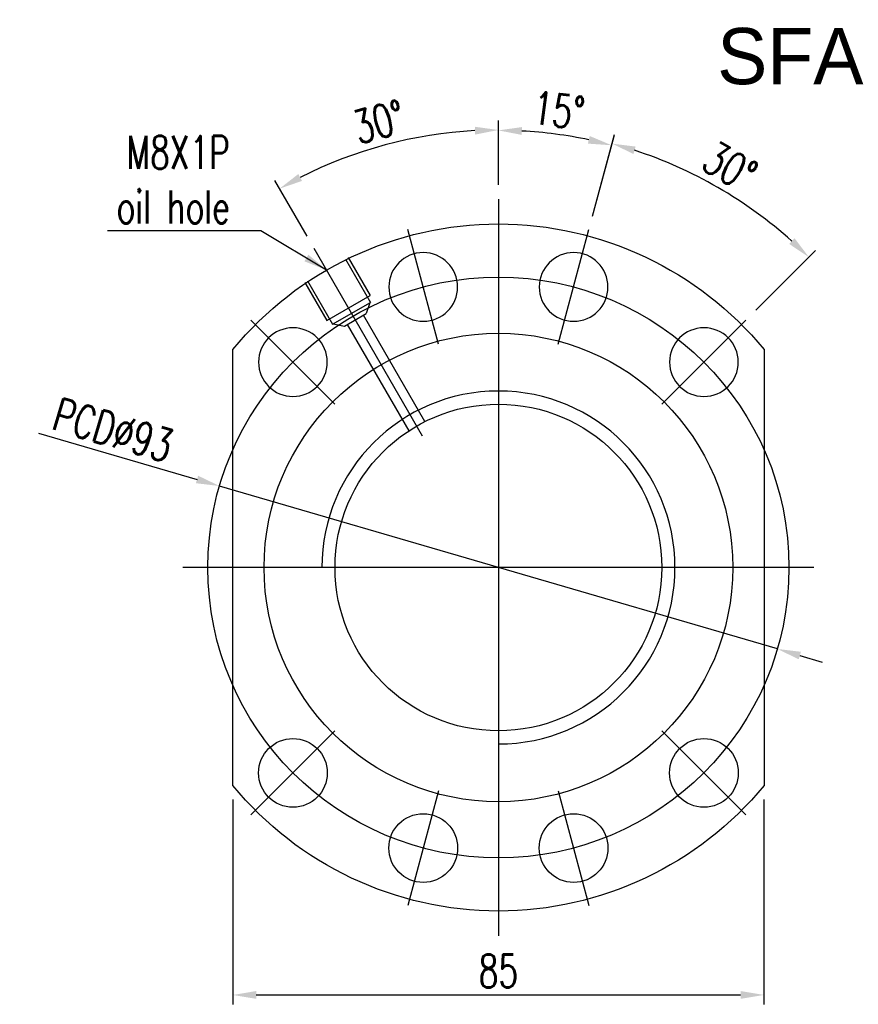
# Model space of a CAD drawing. Extents: x -345 to 906, y -14 to 705.
# Tile 1 of 47: x -345 to -211, y -1 to 157. Entities that reach past the tile are written whole.
import ezdxf
from ezdxf.enums import TextEntityAlignment as Align
from ezdxf.lldxf.tags import DXFTag

# ---------------------------------------------------------------- set-up
doc = ezdxf.new("R2010")
doc.units = 0
doc.header["$LTSCALE"] = 2
doc.header["$MEASUREMENT"] = 0
for name, color, linetype in [('CHA', 7, 'Continuous'), ('CL', 1, 'CENTER'), ('HID', 2, 'DASHED'), ('OUT', 3, 'Continuous')]:
    doc.layers.add(name, color=color, linetype=linetype)
doc.styles.add('DIM-7', font='SIMPLEX.shx', dxfattribs={"width": 0.7, "bigfont": 'chineset.shx'})
doc.styles.add('T', font='txt')
tags = doc.linetypes.add('CENTER', pattern=[2, 1.25, -0.25, 0.25, -0.25]).pattern_tags.tags
tags[10:11] = [DXFTag(74, 4), DXFTag(75, 0), DXFTag(340, '0'), DXFTag(46, 0.0), DXFTag(50, 0.0), DXFTag(44, 0.0), DXFTag(45, 0.0)]
tags[8:9] = [DXFTag(74, 4), DXFTag(75, 0), DXFTag(340, '0'), DXFTag(46, 0.0), DXFTag(50, 0.0), DXFTag(44, 0.0), DXFTag(45, 0.0)]
tags[6:7] = [DXFTag(74, 4), DXFTag(75, 0), DXFTag(340, '0'), DXFTag(46, 0.0), DXFTag(50, 0.0), DXFTag(44, 0.0), DXFTag(45, 0.0)]
tags[4:5] = [DXFTag(74, 4), DXFTag(75, 0), DXFTag(340, '0'), DXFTag(46, 0.0), DXFTag(50, 0.0), DXFTag(44, 0.0), DXFTag(45, 0.0)]
tags = doc.linetypes.add('DASHED', pattern=[0.75, 0.5, -0.25]).pattern_tags.tags
tags[6:7] = [DXFTag(74, 4), DXFTag(75, 0), DXFTag(340, '0'), DXFTag(46, 0.0), DXFTag(50, 0.0), DXFTag(44, 0.0), DXFTag(45, 0.0)]
tags[4:5] = [DXFTag(74, 4), DXFTag(75, 0), DXFTag(340, '0'), DXFTag(46, 0.0), DXFTag(50, 0.0), DXFTag(44, 0.0), DXFTag(45, 0.0)]
doc.dimstyles.new('CNS', dxfattribs={"dimtxt": 3.5, "dimasz": 2.5, "dimexe": 1, "dimexo": 1.5, "dimgap": 0.09, "dimtad": 0, "dimdsep": 46, "dimtxsty": 'DIM-7', "dimcen": 0.09, "dimclrd": 1, "dimclre": 1, "dimclrt": 4, "dimadec": 0, "dimazin": 0, "dimtfac": 1, "dimtix": 1, "dimtmove": 2, "dimatfit": 3, "dimfxl": 1, "dimtvp": 0.971429, "dimtolj": 1, "dimarcsym": 0})

# ---------------------------------------------------------------- blocks, each defined once
blk = doc.blocks.new('*D10')
at = {"layer": 'CHA', "lineweight": -2, "transparency": 16777216}
for p, q in [((-311.33, 31.98), (-311.33, -0.8)), ((-226.33, 31.98), (-226.33, -0.8)), ((-307.58, 0.7), (-230.08, 0.7))]:
    blk.add_line(p, q, dxfattribs=at)
at = {"layer": 'CHA', "transparency": 16777216}
for points in [[(-307.58, 1.33), (-307.58, 0.08), (-311.33, 0.7)], [(-230.08, 1.33), (-230.08, 0.08), (-226.33, 0.7)]]:
    blk.add_solid(points, dxfattribs=at)
at = {"layer": 'DEFPOINTS', "color": 0, "transparency": 16777216}
for p in [(-311.33, 34.23), (-226.33, 34.23), (-226.33, 0.7)]:
    blk.add_point(p, dxfattribs=at)
at = {"layer": 'CHA', "transparency": 16777216, "insert": (-268.83, 4.53), "char_height": 5.25, "attachment_point": 5, "style": 'DIM-7'}
blk.add_mtext('\\A1;85', dxfattribs=at)
blk = doc.blocks.new('*D11')
at = {"layer": 'CHA', "lineweight": -2, "transparency": 16777216}
for p, q in [((-268.83, 130.39), (-268.83, 140.69)), ((-299.45, 122.19), (-304.6, 131.1))]:
    blk.add_line(p, q, dxfattribs=at)
blk.add_arc((-268.83, 69.14), 70.05, 93.0677, 116.9323, dxfattribs=at)
at = {"layer": 'CHA', "transparency": 16777216}
for points in [[(-272.59, 139.71), (-272.56, 138.46), (-268.83, 139.19)], [(-300.26, 131.04), (-300.85, 132.14), (-303.85, 129.8)]]:
    blk.add_solid(points, dxfattribs=at)
at = {"layer": 'DEFPOINTS', "color": 0, "transparency": 16777216}
for p in [(-280.99, 138.13), (-268.83, 128.14), (-298.33, 120.24), (-280.96, 90.15), (-268.83, 10.14)]:
    blk.add_point(p, dxfattribs=at)
at = {"layer": 'CHA', "transparency": 16777216, "insert": (-287.95, 140.5), "char_height": 5.25, "attachment_point": 5, "rotation": 15, "style": 'DIM-7'}
blk.add_mtext('\\A1;30°', dxfattribs=at)
blk = doc.blocks.new('*D12')
at = {"layer": 'CHA', "lineweight": -2, "transparency": 16777216}
for p, q in [((-342.45, 90.66), (-317.06, 83.24)), ((-224.19, 56.1), (-313.46, 82.19)), ((-220.6, 55.05), (-217, 53.99))]:
    blk.add_line(p, q, dxfattribs=at)
at = {"layer": 'CHA', "transparency": 16777216}
for points in [[(-316.88, 83.84), (-317.24, 82.64), (-313.46, 82.19)], [(-220.42, 55.65), (-220.77, 54.45), (-224.19, 56.1)]]:
    blk.add_solid(points, dxfattribs=at)
at = {"layer": 'DEFPOINTS', "color": 0, "transparency": 16777216}
for p in [(-313.46, 82.19), (-224.19, 56.1)]:
    blk.add_point(p, dxfattribs=at)
at = {"layer": 'CHA', "transparency": 16777216, "insert": (-330.48, 91.15), "char_height": 5.25, "attachment_point": 5, "rotation": 343.7085, "style": 'DIM-7'}
blk.add_mtext('\\A1;PCD∅93', dxfattribs=at)
blk = doc.blocks.new('*D13')
at = {"layer": 'CHA', "lineweight": -2, "transparency": 16777216}
for p, q in [((-268.83, 130.39), (-268.83, 140.63)), ((-253.75, 125.41), (-250.32, 138.2))]:
    blk.add_line(p, q, dxfattribs=at)
blk.add_arc((-268.83, 69.14), 69.99, 78.0702, 86.9298, dxfattribs=at)
at = {"layer": 'CHA', "transparency": 16777216}
for points in [[(-265.1, 138.41), (-265.06, 139.66), (-268.83, 139.13)], [(-254.21, 138.23), (-254.51, 137.01), (-250.71, 136.75)]]:
    blk.add_solid(points, dxfattribs=at)
at = {"layer": 'DEFPOINTS', "color": 0, "transparency": 16777216}
for p in [(-256.67, 138.07), (-268.83, 128.14), (-254.33, 123.23), (-259.25, 104.88), (-268.83, 10.14)]:
    blk.add_point(p, dxfattribs=at)
at = {"layer": 'CHA', "transparency": 16777216, "insert": (-259.19, 142.33), "char_height": 5.25, "attachment_point": 5, "rotation": 352.5, "style": 'DIM-7'}
blk.add_mtext('\\A1;15°', dxfattribs=at)
blk = doc.blocks.new('*D14')
at = {"layer": 'CHA', "lineweight": -2, "transparency": 16777216}
for p, q in [((-253.75, 125.41), (-250.25, 138.46)), ((-227.64, 110.33), (-218.08, 119.89))]:
    blk.add_line(p, q, dxfattribs=at)
blk.add_arc((-268.83, 69.14), 70.26, 48.0583, 71.9417, dxfattribs=at)
at = {"layer": 'CHA', "transparency": 16777216}
for points in [[(-247.22, 135.35), (-246.87, 136.54), (-250.64, 137.01)], [(-221.44, 121.86), (-222.3, 120.95), (-219.14, 118.83)]]:
    blk.add_solid(points, dxfattribs=at)
at = {"layer": 'DEFPOINTS', "color": 0, "transparency": 16777216}
for p in [(-228.53, 126.7), (-254.33, 123.23), (-229.23, 108.74), (-259.25, 104.88), (-242.66, 95.31)]:
    blk.add_point(p, dxfattribs=at)
at = {"layer": 'CHA', "transparency": 16777216, "insert": (-231.78, 133.31), "char_height": 5.25, "attachment_point": 5, "rotation": 330, "style": 'DIM-7'}
blk.add_mtext('\\A1;30°', dxfattribs=at)

msp = doc.modelspace()

# ---------------------------------------------------------------- linework, layer by layer
at = {"layer": 'CHA', "color": 0}
msp.add_arc((-268.828, 69.143), 28.255, 270, 180, dxfattribs=at)
at = {"layer": 'CL', "color": 0, "ltscale": 3}
for p, q in [((-268.828, 128.143), (-268.828, 10.143)), ((-218.328, 69.143), (-319.328, 69.143))]:
    msp.add_line(p, q, dxfattribs=at)
at = {"layer": 'CL', "color": 0, "ltscale": 2}
for p, q in [((-278.404, 104.882), (-283.322, 123.235)), ((-259.251, 104.882), (-254.334, 123.235)), ((-280.955, 90.148), (-298.328, 120.238)), ((-294.991, 95.306), (-308.426, 108.741)), ((-242.665, 95.306), (-229.23, 108.741)), ((-294.991, 42.98), (-308.426, 29.545)), ((-242.665, 42.98), (-229.23, 29.545)), ((-278.404, 33.404), (-283.322, 15.051)), ((-259.251, 33.404), (-254.334, 15.051))]:
    msp.add_line(p, q, dxfattribs=at)
at = {"layer": 'CL', "color": 0, "ltscale": 3}
msp.add_circle((-268.828, 69.143), 46.5, dxfattribs=at)
at = {"layer": 'HID', "color": 0}
for p, q in [((-293.297, 118.524), (-289.297, 111.596)), ((-292.864, 118.774), (-289.364, 112.712)), ((-299.792, 114.774), (-296.292, 108.712)), ((-299.359, 115.024), (-295.359, 108.096)), ((-296.292, 108.712), (-289.364, 112.712)), ((-295.359, 108.096), (-289.297, 111.596)), ((-289.383, 111.546), (-289.996, 109.807)), ((-293.46, 107.807), (-289.996, 109.807)), ((-295.272, 108.146), (-293.46, 107.807))]:
    msp.add_line(p, q, dxfattribs=at)
at = {"layer": 'HID', "color": 0, "ltscale": 2.154286}
for p, q in [((-280.582, 92.502), (-290.429, 109.557)), ((-293.027, 108.057), (-283.18, 91.002))]:
    msp.add_line(p, q, dxfattribs=at)
at = {"layer": 'OUT', "color": 0}
for p, q in [((-311.328, 34.232), (-311.328, 104.053)), ((-226.328, 104.053), (-226.328, 34.232))]:
    msp.add_line(p, q, dxfattribs=at)
at = {"layer": 'OUT', "color": 0, "extrusion": (0, 0, -1)}
for centre in [(280.863, 114.058), (256.793, 114.058), (301.708, 102.023), (235.947, 102.023)]:
    msp.add_circle(centre, 5.5, dxfattribs=at)
at = {"layer": 'OUT', "color": 0}
for centre, radius in [((-268.828, 69.143), 37.5), ((-268.828, 69.143), 26.15), ((-301.708, 36.262), 5.5), ((-235.947, 36.262), 5.5), ((-280.863, 24.227), 5.5), ((-256.793, 24.227), 5.5)]:
    msp.add_circle(centre, radius, dxfattribs=at)
at = {"layer": 'OUT', "color": 0, "extrusion": (0, 0, -1)}
for start, end in [(39.40057, 140.59943), (219.40057, 320.59943)]:
    msp.add_arc((268.828, 69.143), 55, start, end, dxfattribs=at)

# ---------------------------------------------------------------- texts
at = {"layer": 'CHA', "color": 0, "style": 'T'}
msp.add_text('SFA5020-3.8', height=9, dxfattribs=at).set_placement((-198.365, 151.028), align=Align.MIDDLE)
at = {"layer": 'CHA', "color": 0, "insert": (-311.801, 124.232), "char_height": 5.25, "attachment_point": 9, "style": 'DIM-7'}
msp.add_mtext('\\A1;M8X1P\\Poil hole', dxfattribs=at)

# ---------------------------------------------------------------- dimensions: what is measured, and where the dimension line sits
at = {"layer": 'CHA', "color": 0}
for base, line1, line2, picture, middle in [((-280.991, 138.125), ((-268.828, 128.143), (-268.828, 10.143)), ((-280.955, 90.148), (-298.328, 120.238)), '*D11', (-287.947, 140.497)), ((-256.674, 138.07), ((-259.251, 104.882), (-254.334, 123.235)), ((-268.828, 128.143), (-268.828, 10.143)), '*D13', (-259.193, 142.327)), ((-228.526, 126.699), ((-242.665, 95.306), (-229.23, 108.741)), ((-259.251, 104.882), (-254.334, 123.235)), '*D14', (-231.784, 133.305))]:
    dim = msp.add_angular_dim_2l(base=base, line1=line1, line2=line2, dimstyle='CNS', override={"dimscale": 1.5, "dimgap": 0.8, "dimtad": 1, "dimclrd": 256, "dimclre": 256, "dimclrt": 256, "dimtix": 0, "dimtmove": 0}, dxfattribs=at)
    dim.commit()
    dim.dimension.update_dxf_attribs({"geometry": picture, "text_midpoint": middle})
dim = msp.add_diameter_dim_2p(p1=(-224.195, 56.098), p2=(-313.461, 82.187), text='PCD<>', dimstyle='CNS', override={"dimscale": 1.5, "dimgap": 0.8, "dimtad": 1, "dimclrd": 256, "dimclre": 256, "dimclrt": 256, "dimtix": 0, "dimtmove": 0}, dxfattribs=at)
dim.commit()
dim.dimension.update_dxf_attribs({"geometry": '*D12', "text_midpoint": (-330.481, 91.146)})
dim = msp.add_linear_dim(base=(-226.328, 0.705), p1=(-311.328, 34.232), p2=(-226.328, 34.232), dimstyle='CNS', override={"dimscale": 1.5, "dimgap": 0.8, "dimtad": 1, "dimclrd": 256, "dimclre": 256, "dimclrt": 256, "dimtix": 0, "dimtmove": 0}, dxfattribs=at)
dim.commit()
dim.dimension.update_dxf_attribs({"geometry": '*D10', "text_midpoint": (-268.828, 4.53)})

# ---------------------------------------------------------------- leaders
at = {"layer": 'CHA', "color": 0, "annotation_type": 0, "has_hookline": 1, "hookline_direction": 1, "text_width": 19.6}
msp.add_leader([(-296.328, 116.774), (-306.851, 123.032), (-310.601, 123.032)], dimstyle='CNS', override={"dimscale": 1.5, "dimgap": 0.8, "dimtad": 1, "dimclrd": 256, "dimclre": 256, "dimclrt": 256, "dimtix": 0, "dimtmove": 0}, dxfattribs=at)

doc.saveas('drawing.dxf')
